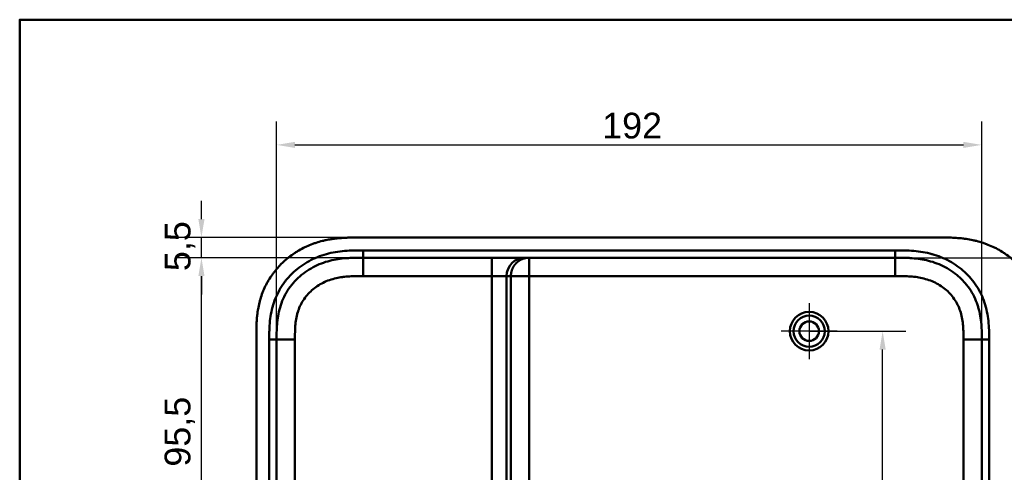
# Model space of a CAD drawing. Header units: millimetres. Extents: x 20 to 833, y 20 to 574.
# Tile 7 of 13: x 20 to 288, y 451 to 574. Entities that reach past the tile are written whole.
import ezdxf

# ---------------------------------------------------------------- set-up
doc = ezdxf.new("R2010")
doc.units = ezdxf.units.MM
doc.header["$LTSCALE"] = 2
for name, color, linetype, lineweight in [('Bemaßungen(DIN)', 7, 'Continuous', 25), ('Mittelpunktmarkierung(DIN)', 7, 'Continuous', 25), ('Sichtbare Kanten(DIN)', 7, 'Continuous', 50), ('Sichtbare tangentiale Kanten(DIN)', 7, 'Continuous', 50), ('Skizziergeometrie(DIN)', 7, 'Continuous', 50)]:
    doc.layers.add(name, color=color, linetype=linetype, lineweight=lineweight)
doc.styles.add('STANDARD-DIN~0', font='arial.ttf')
doc.dimstyles.new('CAD-LAN', dxfattribs={"dimscale": 2, "dimtxt": 3.5, "dimasz": 2.5, "dimexe": 3.175, "dimexo": 0, "dimgap": 0.8, "dimtad": 1, "dimrnd": 1e-08, "dimtxsty": 'STANDARD-DIN~0', "dimcen": 0.09, "dimdle": 10, "dimclrd": 250, "dimclre": 250, "dimclrt": 250, "dimadec": 0, "dimazin": 2, "dimtfac": 1, "dimtmove": 0, "dimatfit": 3, "dimfxl": 1, "dimtolj": 1, "dimtzin": 0, "dimlwd": 25, "dimlwe": 25, "dimarcsym": 0})

# ---------------------------------------------------------------- blocks, each defined once
blk = doc.blocks.new('Ränder Standardrahmen')
at = {"layer": 'Skizziergeometrie(DIN)', "flags": 128}
blk.add_lwpolyline([(10, 10), (10, 287), (410, 287), (410, 10), (10, 10)], dxfattribs=at)
blk = doc.blocks.new('*D8')
at = {"layer": 'Bemaßungen(DIN)', "color": 250, "linetype": 'Continuous', "lineweight": 25, "true_color": 0x3f3f3f, "transparency": 16777216}
for p, q in [((113.48, 509.22), (63.13, 509.22)), ((69.48, 418.72), (69.48, 504.22)), ((116.95, 413.72), (63.13, 413.72))]:
    blk.add_line(p, q, dxfattribs=at)
at = {"layer": 'Bemaßungen(DIN)', "color": 250, "linetype": 'Continuous', "true_color": 0x3f3f3f, "transparency": 16777216}
for points in [[(68.65, 504.22), (70.32, 504.22), (69.48, 509.22)], [(68.65, 418.72), (70.32, 418.72), (69.48, 413.72)]]:
    blk.add_solid(points, dxfattribs=at)
at = {"layer": 'Defpoints', "color": 0, "linetype": 'Continuous', "transparency": 16777216}
for p in [(69.48, 509.22), (113.48, 509.22), (116.95, 413.72)]:
    blk.add_point(p, dxfattribs=at)
at = {"layer": 'Bemaßungen(DIN)', "color": 250, "linetype": 'Continuous', "lineweight": 25, "true_color": 0x3f3f3f, "transparency": 16777216, "insert": (59.47, 452.35), "char_height": 7, "attachment_point": 1, "rotation": 90, "style": 'STANDARD-DIN~0'}
blk.add_mtext('\\A1;95,5', dxfattribs=at)
blk = doc.blocks.new('*D9')
at = {"layer": 'Bemaßungen(DIN)', "color": 250, "linetype": 'Continuous', "lineweight": 25, "true_color": 0x3f3f3f, "transparency": 16777216}
for p, q in [((69.48, 519.72), (69.48, 524.72)), ((112.49, 514.72), (63.13, 514.72)), ((69.48, 509.22), (69.48, 514.72)), ((113.47, 509.22), (63.13, 509.22)), ((69.48, 504.22), (69.48, 499.22))]:
    blk.add_line(p, q, dxfattribs=at)
at = {"layer": 'Bemaßungen(DIN)', "color": 250, "linetype": 'Continuous', "true_color": 0x3f3f3f, "transparency": 16777216}
for points in [[(68.65, 519.72), (70.32, 519.72), (69.48, 514.72)], [(68.65, 504.22), (70.32, 504.22), (69.48, 509.22)]]:
    blk.add_solid(points, dxfattribs=at)
at = {"layer": 'Defpoints', "color": 0, "linetype": 'Continuous', "transparency": 16777216}
for p in [(69.48, 514.72), (112.49, 514.72), (113.47, 509.22)]:
    blk.add_point(p, dxfattribs=at)
at = {"layer": 'Bemaßungen(DIN)', "color": 250, "linetype": 'Continuous', "lineweight": 25, "true_color": 0x3f3f3f, "transparency": 16777216, "insert": (59.5, 505.57), "char_height": 7, "attachment_point": 1, "rotation": 90, "style": 'STANDARD-DIN~0'}
blk.add_mtext('\\A1;5,5', dxfattribs=at)
blk = doc.blocks.new('*D12')
at = {"layer": 'Bemaßungen(DIN)', "color": 250, "linetype": 'Continuous', "lineweight": 25, "true_color": 0x3f3f3f, "transparency": 16777216}
for p, q in [((234.95, 489.22), (261.3, 489.22)), ((254.95, 397.22), (254.95, 484.22)), ((116.95, 392.22), (261.3, 392.22))]:
    blk.add_line(p, q, dxfattribs=at)
at = {"layer": 'Bemaßungen(DIN)', "color": 250, "linetype": 'Continuous', "true_color": 0x3f3f3f, "transparency": 16777216}
for points in [[(254.11, 484.22), (255.78, 484.22), (254.95, 489.22)], [(254.11, 397.22), (255.78, 397.22), (254.95, 392.22)]]:
    blk.add_solid(points, dxfattribs=at)
at = {"layer": 'Defpoints', "color": 0, "linetype": 'Continuous', "transparency": 16777216}
for p in [(234.95, 489.22), (254.95, 489.22), (116.95, 392.22)]:
    blk.add_point(p, dxfattribs=at)
at = {"layer": 'Bemaßungen(DIN)', "color": 250, "linetype": 'Continuous', "lineweight": 25, "true_color": 0x3f3f3f, "transparency": 16777216, "insert": (246.2, 435.71), "char_height": 7, "attachment_point": 1, "rotation": 90, "style": 'STANDARD-DIN~0'}
blk.add_mtext('\\A1;97', dxfattribs=at)
blk = doc.blocks.new('*D16')
at = {"layer": 'Bemaßungen(DIN)', "color": 250, "linetype": 'Continuous', "lineweight": 25, "true_color": 0x3f3f3f, "transparency": 16777216}
for p, q in [((89.95, 486.94), (89.95, 546.28)), ((281.95, 486.94), (281.95, 546.28)), ((94.95, 539.93), (276.95, 539.93))]:
    blk.add_line(p, q, dxfattribs=at)
at = {"layer": 'Bemaßungen(DIN)', "color": 250, "linetype": 'Continuous', "true_color": 0x3f3f3f, "transparency": 16777216}
for points in [[(94.95, 540.76), (94.95, 539.1), (89.95, 539.93)], [(276.95, 540.76), (276.95, 539.1), (281.95, 539.93)]]:
    blk.add_solid(points, dxfattribs=at)
at = {"layer": 'Defpoints', "color": 0, "linetype": 'Continuous', "transparency": 16777216}
for p in [(281.95, 539.93), (89.95, 486.94), (281.95, 486.94)]:
    blk.add_point(p, dxfattribs=at)
at = {"layer": 'Bemaßungen(DIN)', "color": 250, "linetype": 'Continuous', "lineweight": 25, "true_color": 0x3f3f3f, "transparency": 16777216, "insert": (178.58, 548.68), "char_height": 7, "attachment_point": 1, "style": 'STANDARD-DIN~0'}
blk.add_mtext('\\A1;192', dxfattribs=at)
blk = doc.blocks.new('*D17')
at = {"layer": 'Bemaßungen(DIN)', "color": 250, "linetype": 'Continuous', "lineweight": 25, "true_color": 0x3f3f3f, "transparency": 16777216}
for p, q in [((258.41, 509.22), (332.87, 509.22)), ((326.52, 504.22), (326.52, 280.22)), ((258.41, 275.22), (332.87, 275.22))]:
    blk.add_line(p, q, dxfattribs=at)
at = {"layer": 'Bemaßungen(DIN)', "color": 250, "linetype": 'Continuous', "true_color": 0x3f3f3f, "transparency": 16777216}
for points in [[(325.68, 504.22), (327.35, 504.22), (326.52, 509.22)], [(325.68, 280.22), (327.35, 280.22), (326.52, 275.22)]]:
    blk.add_solid(points, dxfattribs=at)
at = {"layer": 'Defpoints', "color": 0, "linetype": 'Continuous', "transparency": 16777216}
for p in [(258.41, 509.22), (258.41, 275.22), (326.52, 275.22)]:
    blk.add_point(p, dxfattribs=at)
at = {"layer": 'Bemaßungen(DIN)', "color": 250, "linetype": 'Continuous', "lineweight": 25, "true_color": 0x3f3f3f, "transparency": 16777216, "insert": (317.76, 384.44), "char_height": 7, "attachment_point": 1, "rotation": 90, "style": 'STANDARD-DIN~0'}
blk.add_mtext('\\A1;234', dxfattribs=at)

msp = doc.modelspace()

# ---------------------------------------------------------------- linework, layer by layer
at = {"layer": 'Mittelpunktmarkierung(DIN)', "linetype": 'Continuous'}
for p, q in [((234.9463, 496.872), (234.9463, 481.572)), ((242.5963, 489.222), (227.2963, 489.222))]:
    msp.add_line(p, q, dxfattribs=at)
at = {"layer": 'Sichtbare Kanten(DIN)'}
for p, q in [((270.9672, 514.722), (112.4851, 514.722)), ((113.4731, 509.222), (113.4845, 509.222)), ((113.4845, 509.2219), (148.5757, 509.2219)), ((148.5757, 509.2219), (157.5431, 509.2219)), ((157.5431, 509.2219), (158.7195, 509.2219)), ((158.7195, 509.2219), (258.408, 509.222)), ((84.4463, 487.9376), (84.4463, 296.5064))]:
    msp.add_line(p, q, dxfattribs=at)
for radius in [5.25, 4.25, 2.65]:
    msp.add_circle((234.9463, 489.222), radius, dxfattribs=at)
for points, knots in [([(112.4851, 514.722), (111.8875, 514.7224), (110.8364, 514.7212), (109.6254, 514.6962), (108.7127, 514.661), (108.1029, 514.6282), (107.34, 514.574), (106.7293, 514.5196), (105.9659, 514.4361), (105.3555, 514.3564), (104.4407, 514.2155), (103.5292, 514.0452), (102.1722, 513.7324), (100.9793, 513.3915), (99.512, 512.8823), (98.362, 512.4089), (96.9606, 511.7358), (95.8712, 511.1329), (94.5562, 510.2998), (93.545, 509.5717), (92.3378, 508.588), (91.4201, 507.7438), (90.3395, 506.6203), (89.5312, 505.6688), (88.5969, 504.4195), (87.9126, 503.3744), (87.1419, 502.016), (86.5961, 500.8915), (86.0045, 499.4477), (85.6043, 498.2643), (85.1971, 496.7614), (84.9424, 495.5445), (84.7311, 494.1662), (84.6295, 493.2467), (84.5541, 492.3281), (84.5162, 491.7164), (84.4821, 490.9532), (84.4648, 490.3449), (84.452, 489.5882), (84.4465, 488.8349), (84.4463, 488.236), (84.4463, 487.9376)], [-0.999997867, -0.999997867, -0.999997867, -0.999997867, -0.958331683, -0.927082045, -0.916665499, -0.895832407, -0.885415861, -0.864582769, -0.854166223, -0.833333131, -0.822916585, -0.791666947, -0.770833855, -0.729167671, -0.708334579, -0.666668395, -0.645835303, -0.604169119, -0.583336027, -0.541669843, -0.520836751, -0.479170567, -0.458337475, -0.416671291, -0.395838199, -0.354172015, -0.333338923, -0.291672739, -0.270839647, -0.229173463, -0.208340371, -0.166674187, -0.145841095, -0.114591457, -0.104174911, -0.083341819, -0.072925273, -0.052092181, -0.041675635, -0.020842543, -0.000009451, -0.000009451, -0.000009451, -0.000009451]), ([(298.4463, 488.0202), (298.4464, 488.5605), (298.4452, 489.6764), (298.4103, 491.0973), (298.3279, 492.5581), (298.2173, 493.7343), (298.0085, 495.2081), (297.7803, 496.3873), (297.4094, 497.8537), (297.0417, 499.0172), (296.4895, 500.4507), (295.973, 501.5771), (295.2343, 502.9503), (294.5697, 504.0171), (293.6508, 505.302), (292.8471, 506.2874), (291.7628, 507.4577), (290.8346, 508.3415), (289.6062, 509.3734), (288.5724, 510.1381), (287.2255, 511.0123), (286.1079, 511.6446), (284.6704, 512.3478), (283.4921, 512.8399), (281.9933, 513.3668), (280.7774, 513.7183), (279.2453, 514.0739), (278.0135, 514.2937), (276.4736, 514.4959), (275.2444, 514.6039), (273.7169, 514.6854), (272.3904, 514.7171), (271.3778, 514.7215), (270.9672, 514.722)], [-0.997977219, -0.997977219, -0.997977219, -0.997977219, -0.958333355, -0.91666671, -0.895833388, -0.854166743, -0.83333342, -0.791666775, -0.770833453, -0.729166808, -0.708333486, -0.666666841, -0.645833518, -0.604166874, -0.583333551, -0.541666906, -0.520833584, -0.479166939, -0.458333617, -0.416666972, -0.395833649, -0.354167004, -0.333333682, -0.291667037, -0.270833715, -0.22916707, -0.208333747, -0.166667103, -0.14583378, -0.104167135, -0.083333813, -0.041667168, -0.013042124, -0.013042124, -0.013042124, -0.013042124]), ([(89.9462, 486.9377), (89.9462, 487.5653), (89.9463, 488.2129), (89.9587, 488.8613), (89.9726, 489.5834), (90.0014, 490.3067), (90.0567, 491.0213), (90.1167, 491.7988), (90.2074, 492.5666), (90.3378, 493.3279), (90.4736, 494.1199), (90.6519, 494.9055), (90.8861, 495.6954), (91.1212, 496.488), (91.411, 497.2755), (91.7555, 498.0404), (92.1017, 498.8091), (92.5038, 499.5569), (92.9588, 500.2742), (93.4124, 500.9892), (93.9188, 501.6741), (94.4741, 502.3224), (95.0236, 502.9642), (95.6242, 503.5726), (96.2601, 504.1331), (96.8961, 504.6937), (97.5653, 505.2056), (98.2649, 505.6706), (98.9595, 506.1323), (99.6841, 506.5479), (100.4365, 506.9173), (101.1718, 507.2783), (101.9338, 507.5953), (102.7163, 507.8668), (103.4709, 508.1287), (104.2448, 508.3482), (105.0283, 508.5268), (105.7761, 508.6972), (106.5326, 508.83), (107.2958, 508.9308), (108.0192, 509.0264), (108.7487, 509.0931), (109.48, 509.1373), (110.1704, 509.1792), (110.8625, 509.201), (111.5486, 509.2117), (112.1986, 509.2218), (112.8432, 509.222), (113.4731, 509.222)], [0, 0, 0, 0, 0.20033251, 0.20033251, 0.20033251, 0.42341762, 0.42341762, 0.42341762, 0.66616566, 0.66616566, 0.66616566, 0.91870231, 0.91870231, 0.91870231, 1.17212598, 1.17212598, 1.17212598, 1.4268172, 1.4268172, 1.4268172, 1.68070523, 1.68070523, 1.68070523, 1.93198857, 1.93198857, 1.93198857, 2.18331948, 2.18331948, 2.18331948, 2.43287068, 2.43287068, 2.43287068, 2.67676084, 2.67676084, 2.67676084, 2.91192776, 2.91192776, 2.91192776, 3.13637161, 3.13637161, 3.13637161, 3.34910435, 3.34910435, 3.34910435, 3.549929, 3.549929, 3.549929, 3.74015108, 3.74015108, 3.74015108, 3.74015108]), ([(258.408, 509.222), (259.3916, 509.222), (260.375, 509.221), (261.3692, 509.1865), (261.7179, 509.1744), (262.0591, 509.1587), (262.4134, 509.1373), (263.1647, 509.0918), (263.8794, 509.0258), (264.603, 508.93), (265.363, 508.8295), (266.1139, 508.6976), (266.8615, 508.5274), (267.6423, 508.3497), (268.4121, 508.1316), (269.1687, 507.8694), (269.9461, 507.5999), (270.7077, 507.2842), (271.4466, 506.9219), (272.196, 506.5544), (272.9229, 506.1385), (273.6184, 505.6767), (274.3203, 505.2108), (274.9922, 504.6967), (275.6228, 504.1416), (275.7813, 504.0021), (275.9381, 503.8593), (276.0925, 503.7136), (276.5565, 503.2756), (276.9971, 502.8138), (277.4115, 502.3305), (277.9651, 501.6849), (278.4729, 500.9995), (278.9281, 500.2829), (279.3815, 499.5692), (279.7839, 498.8227), (280.1316, 498.0522), (280.4529, 497.3403), (280.7278, 496.6085), (280.9592, 495.8519), (280.9746, 495.8016), (280.9896, 495.7518), (281.0041, 495.7028), (281.2308, 494.9395), (281.4118, 494.1546), (281.5495, 493.3578), (281.6811, 492.5962), (281.7712, 491.8408), (281.8321, 491.0695), (281.8887, 490.3522), (281.9177, 489.6763), (281.933, 488.906), (281.9466, 488.2209), (281.9463, 487.5792), (281.9463, 486.9376)], [0.00000012, 0.00000012, 0.00000012, 0.00000012, 0.29507015, 0.29507015, 0.29507015, 0.39858932, 0.39858932, 0.39858932, 0.6181101, 0.6181101, 0.6181101, 0.84866484, 0.84866484, 0.84866484, 1.08944362, 1.08944362, 1.08944362, 1.33685273, 1.33685273, 1.33685273, 1.58775958, 1.58775958, 1.58775958, 1.84094964, 1.84094964, 1.84094964, 1.90456374, 1.90456374, 1.90456374, 2.09575467, 2.09575467, 2.09575467, 2.35114981, 2.35114981, 2.35114981, 2.60548983, 2.60548983, 2.60548983, 2.840499, 2.840499, 2.840499, 2.85611996, 2.85611996, 2.85611996, 3.09960165, 3.09960165, 3.09960165, 3.33232279, 3.33232279, 3.33232279, 3.54877275, 3.54877275, 3.54877275, 3.74129164, 3.74129164, 3.74129164, 3.74129164])]:
    msp.add_open_spline(points, degree=3, knots=knots, dxfattribs=at)
for points in [[(89.9462, 297.5063), (89.9463, 392.222), (89.9462, 486.9376)], [(281.9463, 486.9376), (281.9462, 392.222), (281.9463, 297.5063)]]:
    msp.add_open_spline(points, degree=2, dxfattribs=at)
at = {"layer": 'Sichtbare tangentiale Kanten(DIN)'}
for p, q in [((113.4845, 509.222), (113.4845, 511.222)), ((258.4079, 509.222), (258.4079, 511.2213)), ((113.4731, 509.222), (113.4731, 504.222)), ((148.5757, 509.2219), (148.5757, 504.2219)), ((158.7195, 509.2219), (158.7195, 504.2219)), ((258.408, 504.222), (258.408, 509.222)), ((113.4731, 504.222), (148.5757, 504.2219)), ((148.5757, 504.2219), (148.5758, 280.222)), ((148.5757, 504.2219), (152.5612, 504.2219)), ((152.5612, 504.2219), (153.7376, 504.2219)), ((152.5612, 280.222), (152.5612, 504.2219)), ((153.7376, 504.2219), (153.7376, 280.222)), ((158.7195, 504.2219), (153.7376, 504.2219)), ((158.7195, 504.2219), (258.408, 504.222)), ((158.7195, 280.222), (158.7195, 504.2219)), ((89.9462, 486.9376), (87.9465, 486.9376)), ((89.9462, 486.9377), (94.9462, 486.9377)), ((276.9463, 486.9377), (281.9463, 486.9376)), ((283.9463, 486.9376), (281.9463, 486.9376))]:
    msp.add_line(p, q, dxfattribs=at)
for points, knots in [([(93.2578, 503.9689), (93.6956, 504.457), (94.1577, 504.9236), (94.635, 505.3614), (95.8783, 506.502), (97.2965, 507.5079), (98.7771, 508.3112), (100.2508, 509.1107), (101.8527, 509.7482), (103.4918, 510.202), (103.4983, 510.2037), (103.5047, 510.2055), (103.5111, 510.2073), (104.3236, 510.4315), (105.146, 510.6116), (105.9733, 510.753), (105.9812, 510.7544), (105.9891, 510.7557), (105.9969, 510.7571), (106.8201, 510.8971), (107.6491, 510.9989), (108.4715, 511.0692), (108.4859, 511.0705), (108.5003, 511.0717), (108.5147, 511.0729), (109.323, 511.1409), (110.1216, 511.1799), (110.987, 511.2009), (111.0006, 511.2013), (111.0142, 511.2016), (111.0278, 511.2019), (111.8727, 511.2218), (112.6785, 511.222), (113.4845, 511.222)], [0, 0, 0, 0, 0.19669863, 0.19669863, 0.19669863, 0.70917928, 0.70917928, 0.70917928, 1.21926624, 1.21926624, 1.21926624, 1.22126493, 1.22126493, 1.22126493, 1.47406971, 1.47406971, 1.47406971, 1.47647275, 1.47647275, 1.47647275, 1.72797741, 1.72797741, 1.72797741, 1.73239112, 1.73239112, 1.73239112, 1.97969361, 1.97969361, 1.97969361, 1.98358619, 1.98358619, 1.98358619, 2.22538029, 2.22538029, 2.22538029, 2.22538029]), ([(258.4079, 511.2213), (258.6248, 511.2213), (258.8417, 511.2213), (259.0587, 511.2212), (259.2593, 511.2211), (259.46, 511.2202), (259.6606, 511.2189), (259.7609, 511.2183), (259.8613, 511.2176), (259.9616, 511.2166), (260.2558, 511.2137), (260.5499, 511.209), (260.8644, 511.2017), (260.8717, 511.2015), (260.8789, 511.2013), (260.8862, 511.2012), (261.7702, 511.1802), (262.5693, 511.1409), (263.3775, 511.0729), (263.3919, 511.0717), (263.4064, 511.0705), (263.4208, 511.0693), (264.2431, 510.999), (265.0722, 510.8971), (265.8954, 510.7571), (265.9033, 510.7558), (265.9112, 510.7544), (265.9191, 510.7531), (266.7464, 510.6116), (267.5687, 510.4315), (268.3812, 510.2074), (268.3876, 510.2056), (268.394, 510.2038), (268.4004, 510.202), (270.0396, 509.7483), (271.6415, 509.1108), (273.1152, 508.3113), (274.5944, 507.5088), (276.0115, 506.5045), (277.2574, 505.3615), (278.4937, 504.2275), (279.6028, 502.9195), (280.5139, 501.515), (281.4226, 500.1142), (282.1601, 498.5795), (282.6957, 496.9862), (282.6971, 496.9822), (282.6984, 496.9781), (282.6998, 496.974), (282.968, 496.1746), (283.1882, 495.3535), (283.3609, 494.5313), (283.3624, 494.5246), (283.3638, 494.5179), (283.3652, 494.5112), (283.5375, 493.6869), (283.6651, 492.8474), (283.7531, 492.0176), (283.7545, 492.0037), (283.756, 491.9899), (283.7574, 491.9761), (283.843, 491.1572), (283.893, 490.3406), (283.9197, 489.4645), (283.92, 489.4518), (283.9204, 489.4391), (283.9208, 489.4265), (283.9461, 488.5727), (283.9464, 487.7552), (283.9463, 486.9376)], [0, 0, 0, 0, 0.06507766, 0.06507766, 0.06507766, 0.12528273, 0.12528273, 0.12528273, 0.15538526, 0.15538526, 0.15538526, 0.24365675, 0.24365675, 0.24365675, 0.24569285, 0.24569285, 0.24569285, 0.49300086, 0.49300086, 0.49300086, 0.4974115, 0.4974115, 0.4974115, 0.74890807, 0.74890807, 0.74890807, 0.75132137, 0.75132137, 0.75132137, 1.00413209, 1.00413209, 1.00413209, 1.00612672, 1.00612672, 1.00612672, 1.51621493, 1.51621493, 1.51621493, 2.02817175, 2.02817175, 2.02817175, 2.53612225, 2.53612225, 2.53612225, 3.04268591, 3.04268591, 3.04268591, 3.04397533, 3.04397533, 3.04397533, 3.29809426, 3.29809426, 3.29809426, 3.30016358, 3.30016358, 3.30016358, 3.55484367, 3.55484367, 3.55484367, 3.55908615, 3.55908615, 3.55908615, 3.81045046, 3.81045046, 3.81045046, 3.81409287, 3.81409287, 3.81409287, 4.05937582, 4.05937582, 4.05937582, 4.05937582]), ([(94.9462, 486.9377), (94.9462, 487.1784), (94.9462, 487.4191), (94.9467, 487.6598), (94.9471, 487.8074), (94.948, 487.9549), (94.9491, 488.1024), (94.9497, 488.1762), (94.9504, 488.2499), (94.9512, 488.3237), (94.9519, 488.3975), (94.9529, 488.4712), (94.954, 488.545), (94.9551, 488.6187), (94.9564, 488.6925), (94.9577, 488.7663), (94.9636, 489.0785), (94.9722, 489.3919), (94.9864, 489.7113), (95.0003, 490.0232), (95.0178, 490.3249), (95.0418, 490.6361), (95.0424, 490.6435), (95.0429, 490.6508), (95.0435, 490.6582), (95.0924, 491.2839), (95.1637, 491.886), (95.266, 492.4833), (95.2675, 492.4919), (95.269, 492.5005), (95.2705, 492.5091), (95.3732, 493.1033), (95.5081, 493.6948), (95.6798, 494.2739), (95.6811, 494.2781), (95.6824, 494.2824), (95.6836, 494.2866), (95.8562, 494.8665), (96.0676, 495.4396), (96.3165, 495.9916), (96.5654, 496.5437), (96.8556, 497.083), (97.1808, 497.5956), (97.5073, 498.1102), (97.8733, 498.6047), (98.27, 499.0681), (98.6686, 499.5336), (99.1036, 499.9742), (99.5637, 500.38), (100.025, 500.7867), (100.5168, 501.1634), (101.029, 501.5041), (101.5426, 501.8457), (102.0816, 502.1545), (102.6343, 502.4262), (103.1884, 502.6986), (103.7639, 502.9374), (104.3456, 503.1397), (104.349, 503.1409), (104.3524, 503.142), (104.3557, 503.1432), (104.9329, 503.3435), (105.5265, 503.5116), (106.123, 503.648), (106.1282, 503.6492), (106.1334, 503.6504), (106.1387, 503.6516), (106.729, 503.7861), (107.3232, 503.8903), (107.9239, 503.9704), (107.9328, 503.9716), (107.9417, 503.9728), (107.9507, 503.9739), (108.5472, 504.0527), (109.1405, 504.1072), (109.7607, 504.1452), (109.7679, 504.1456), (109.775, 504.1461), (109.7822, 504.1465), (110.0902, 504.1651), (110.3877, 504.1787), (110.692, 504.1893), (111.0046, 504.2002), (111.3159, 504.2075), (111.6264, 504.2124), (112.2441, 504.2221), (112.859, 504.2222), (113.4731, 504.222)], [25.77708229, 25.77708229, 25.77708229, 25.77708229, 25.84929399, 25.84929399, 25.84929399, 25.89356572, 25.89356572, 25.89356572, 25.91570158, 25.91570158, 25.91570158, 25.93783745, 25.93783745, 25.93783745, 25.95996549, 25.95996549, 25.95996549, 26.05358694, 26.05358694, 26.05358694, 26.14503689, 26.14503689, 26.14503689, 26.14720056, 26.14720056, 26.14720056, 26.33077347, 26.33077347, 26.33077347, 26.33341345, 26.33341345, 26.33341345, 26.51605997, 26.51605997, 26.51605997, 26.51740202, 26.51740202, 26.51740202, 26.70035849, 26.70035849, 26.70035849, 26.88337781, 26.88337781, 26.88337781, 27.06710718, 27.06710718, 27.06710718, 27.25173009, 27.25173009, 27.25173009, 27.43682672, 27.43682672, 27.43682672, 27.62241725, 27.62241725, 27.62241725, 27.80846503, 27.80846503, 27.80846503, 27.80953911, 27.80953911, 27.80953911, 27.99405495, 27.99405495, 27.99405495, 27.99567068, 27.99567068, 27.99567068, 28.17823175, 28.17823175, 28.17823175, 28.18094441, 28.18094441, 28.18094441, 28.36227332, 28.36227332, 28.36227332, 28.36437264, 28.36437264, 28.36437264, 28.45455735, 28.45455735, 28.45455735, 28.54720616, 28.54720616, 28.54720616, 28.73152441, 28.73152441, 28.73152441, 28.73152441]), ([(258.408, 504.222), (258.6489, 504.222), (258.8898, 504.222), (259.1307, 504.2214), (259.2051, 504.2212), (259.2796, 504.221), (259.354, 504.2207), (259.4285, 504.2205), (259.5029, 504.22), (259.5773, 504.2195), (259.7262, 504.2186), (259.8751, 504.2175), (260.0239, 504.2157), (260.0984, 504.2148), (260.1728, 504.2137), (260.2472, 504.2126), (260.4011, 504.2102), (260.555, 504.2075), (260.7089, 504.2038), (260.7858, 504.2019), (260.8628, 504.1998), (260.9397, 504.1976), (261.0166, 504.1954), (261.0935, 504.193), (261.1736, 504.1902), (261.4867, 504.1796), (261.7845, 504.166), (262.0928, 504.1475), (262.1, 504.1471), (262.1072, 504.1467), (262.1144, 504.1462), (262.7351, 504.1086), (263.3287, 504.0545), (263.9256, 503.9761), (263.9346, 503.9749), (263.9436, 503.9737), (263.9525, 503.9725), (264.5537, 503.8928), (265.1483, 503.7891), (265.7391, 503.655), (265.7443, 503.6538), (265.7496, 503.6526), (265.7548, 503.6514), (266.3519, 503.5153), (266.946, 503.3477), (267.5237, 503.1478), (267.527, 503.1466), (267.5304, 503.1454), (267.5338, 503.1442), (268.1161, 502.9423), (268.6922, 502.7039), (269.2469, 502.4318), (269.8003, 502.1603), (270.3398, 501.8519), (270.8539, 501.5105), (271.3667, 501.17), (271.8594, 500.7933), (272.3213, 500.3866), (272.7813, 499.9815), (273.2163, 499.5417), (273.6151, 499.0767), (274.0132, 498.6126), (274.3801, 498.1175), (274.7077, 497.6019), (275.0334, 497.0891), (275.3241, 496.5496), (275.5735, 495.9972), (275.8228, 495.445), (276.0346, 494.8716), (276.2075, 494.2914), (276.2087, 494.2872), (276.21, 494.2829), (276.2113, 494.2786), (276.3833, 493.6993), (276.5185, 493.1073), (276.6214, 492.5128), (276.6229, 492.5042), (276.6244, 492.4957), (276.6259, 492.4871), (276.7284, 491.8894), (276.7998, 491.287), (276.8488, 490.6608), (276.8494, 490.6534), (276.85, 490.646), (276.8505, 490.6387), (276.8746, 490.3272), (276.8921, 490.0254), (276.9056, 489.7165), (276.9195, 489.3988), (276.9287, 489.0829), (276.9348, 488.7675), (276.9466, 488.1558), (276.9466, 487.5459), (276.9463, 486.9377)], [0, 0, 0, 0, 0.07226959, 0.07226959, 0.07226959, 0.09460256, 0.09460256, 0.09460256, 0.11693552, 0.11693552, 0.11693552, 0.16160146, 0.16160146, 0.16160146, 0.18393443, 0.18393443, 0.18393443, 0.23010863, 0.23010863, 0.23010863, 0.25319573, 0.25319573, 0.25319573, 0.27628283, 0.27628283, 0.27628283, 0.36651767, 0.36651767, 0.36651767, 0.36863123, 0.36863123, 0.36863123, 0.55006704, 0.55006704, 0.55006704, 0.5527949, 0.5527949, 0.5527949, 0.7354684, 0.7354684, 0.7354684, 0.73709258, 0.73709258, 0.73709258, 0.92172864, 0.92172864, 0.92172864, 0.92280811, 0.92280811, 0.92280811, 1.10898224, 1.10898224, 1.10898224, 1.29469812, 1.29469812, 1.29469812, 1.47992205, 1.47992205, 1.47992205, 1.6644007, 1.6644007, 1.6644007, 1.84853828, 1.84853828, 1.84853828, 2.03168687, 2.03168687, 2.03168687, 2.21476727, 2.21476727, 2.21476727, 2.21611236, 2.21611236, 2.21611236, 2.39887625, 2.39887625, 2.39887625, 2.40151665, 2.40151665, 2.40151665, 2.58521247, 2.58521247, 2.58521247, 2.58737964, 2.58737964, 2.58737964, 2.67889059, 2.67889059, 2.67889059, 2.77300349, 2.77300349, 2.77300349, 2.95556719, 2.95556719, 2.95556719, 2.95556719]), ([(87.9717, 489.4262), (87.9988, 490.3395), (88.0495, 491.157), (88.1351, 491.9759), (88.1365, 491.9897), (88.138, 492.0036), (88.1394, 492.0174), (88.2274, 492.8472), (88.355, 493.6868), (88.5273, 494.5111), (88.5287, 494.5178), (88.5302, 494.5245), (88.5316, 494.5312), (88.7043, 495.3534), (88.9245, 496.1745), (89.1927, 496.974), (89.1941, 496.9781), (89.1955, 496.9821), (89.1968, 496.9862), (89.7324, 498.5794), (90.4699, 500.1141), (91.3785, 501.5148), (91.9358, 502.3739), (92.5663, 503.1979), (93.2578, 503.9689)], [0.24893004, 0.24893004, 0.24893004, 0.24893004, 0.50029533, 0.50029533, 0.50029533, 0.50453898, 0.50453898, 0.50453898, 0.75922775, 0.75922775, 0.75922775, 0.76129715, 0.76129715, 0.76129715, 1.01542278, 1.01542278, 1.01542278, 1.01671254, 1.01671254, 1.01671254, 1.52327384, 1.52327384, 1.52327384, 1.83398697, 1.83398697, 1.83398697, 1.83398697]), ([(87.9465, 486.9376), (87.9465, 487.0591), (87.9465, 487.1807), (87.9465, 487.4034), (87.9465, 487.5046), (87.947, 487.7069), (87.9474, 487.808), (87.9506, 488.4149), (87.9568, 488.9208), (87.9717, 489.4262)], [0, 0, 0, 0, 0.036465, 0.036465, 0.066817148, 0.066817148, 0.097169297, 0.097169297, 0.248930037, 0.248930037, 0.248930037, 0.248930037])]:
    msp.add_open_spline(points, degree=3, knots=knots, dxfattribs=at)
for points, degree in [([(113.4845, 511.222), (161.7922, 511.2219), (210.1, 511.2219), (258.4079, 511.2213)], 3), ([(157.5431, 509.2219), (154.7917, 509.2219), (152.5612, 506.9834), (152.5612, 504.2219)], 3), ([(153.7376, 504.2219), (153.7376, 504.3255), (153.7428, 504.5314), (153.7661, 504.8363), (153.827, 505.2339), (153.9504, 505.7137), (154.1185, 506.1737), (154.329, 506.6114), (154.5791, 507.0243), (154.8665, 507.4099), (155.1887, 507.7656), (155.5431, 508.0889), (155.9272, 508.3774), (156.3386, 508.6284), (156.7747, 508.8396), (157.2331, 509.0084), (157.7111, 509.1322), (158.1074, 509.1933), (158.4111, 509.2167), (158.6163, 509.2219), (158.7195, 509.2219)], 5), ([(87.9462, 297.5063), (87.9463, 360.65), (87.9463, 423.7937), (87.9465, 486.9376)], 3), ([(94.9462, 297.5063), (94.9463, 360.65), (94.9463, 423.7937), (94.9462, 486.9377)], 3), ([(276.9463, 486.9377), (276.9462, 423.7939), (276.9462, 360.6502), (276.9463, 297.5063)], 3), ([(283.9463, 486.9376), (283.9462, 423.7939), (283.9462, 360.6503), (283.946, 297.5063)], 3)]:
    msp.add_open_spline(points, degree=degree, dxfattribs=at)

# ---------------------------------------------------------------- block references
at = {"xscale": 2, "yscale": 2, "zscale": 2}
msp.add_blockref('Ränder Standardrahmen', (0, 0), dxfattribs=at)

# ---------------------------------------------------------------- dimensions: what is measured, and where the dimension line sits
at = {"layer": 'Bemaßungen(DIN)', "color": 250, "linetype": 'Continuous', "lineweight": 25, "true_color": 0x3f3f3f}
for base, p1, p2, angle, override, picture, middle in [((281.9463, 539.9311), (89.9462, 486.9377), (281.9463, 486.9376), 180, {"dimgap": 0.8, "dimdec": 2, "dimtol": 0, "dimlim": 0, "dimtp": 0, "dimtm": 0, "dimtdec": 2, "dimtofl": 0, "dimatfit": 1}, '*D16', (185.9463, 539.9311)), ((69.4845, 514.722), (113.4731, 509.222), (112.4851, 514.722), 90, {"dimgap": 0.8, "dimdec": 2, "dimtol": 0, "dimlim": 0, "dimtp": 0, "dimtm": 0, "dimtdec": 2, "dimtofl": 1, "dimatfit": 1}, '*D9', (69.4845, 511.972)), ((69.4845, 509.2219), (116.9463, 413.722), (113.4845, 509.2219), 90, {"dimgap": 0.8, "dimdec": 2, "dimtol": 0, "dimlim": 0, "dimtp": 0, "dimtm": 0, "dimtdec": 2, "dimtofl": 0, "dimatfit": 1}, '*D8', (69.4845, 461.472)), ((326.5169, 275.222), (258.408, 509.222), (258.408, 275.222), 90, {"dimgap": 0.8, "dimdec": 2, "dimtol": 0, "dimlim": 0, "dimtp": 0, "dimtm": 0, "dimtdec": 2, "dimtofl": 0, "dimatfit": 1}, '*D17', (326.5169, 392.222)), ((254.9463, 489.222), (116.9463, 392.222), (234.9463, 489.222), 90, {"dimgap": 0.8, "dimdec": 2, "dimtol": 0, "dimlim": 0, "dimtp": 0, "dimtm": 0, "dimtdec": 2, "dimtofl": 0, "dimatfit": 1}, '*D12', (254.9463, 440.722))]:
    dim = msp.add_linear_dim(base=base, p1=p1, p2=p2, angle=angle, dimstyle='CAD-LAN', override=override, dxfattribs=at)
    dim.commit()
    dim.dimension.update_dxf_attribs({"geometry": picture, "text_midpoint": middle, "dimtype": 160})

doc.saveas('drawing.dxf')
